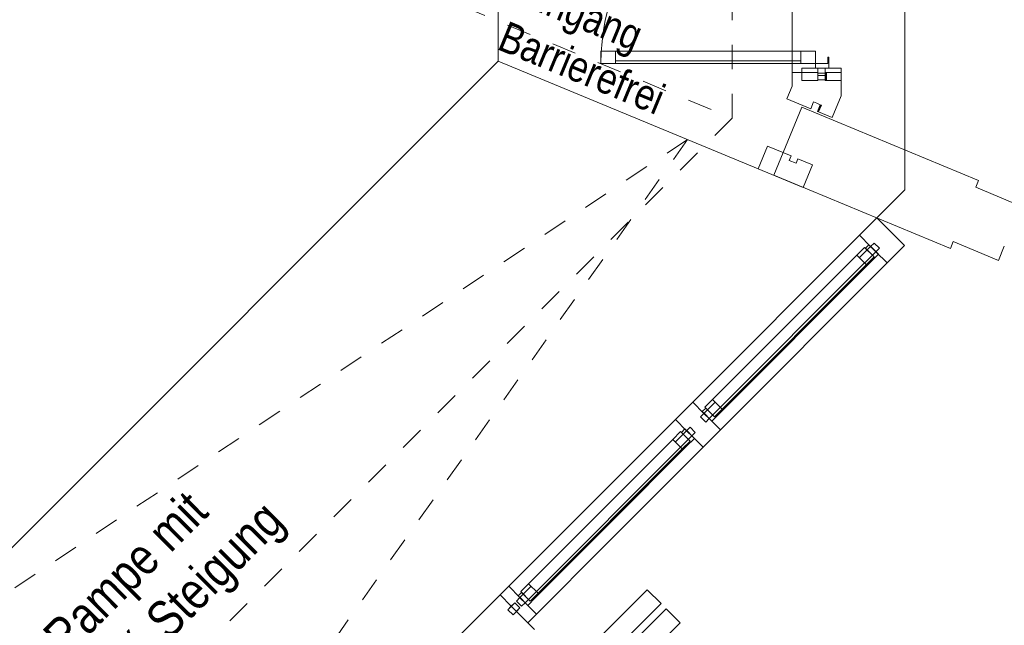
# Model space of a CAD drawing. Header units: metres. Extents: x -80 to 1923, y -189 to 69.
# Tile 171 of 256: x 961.48 to 965.5, y 26.17 to 28.64. Entities that reach past the tile are written whole.
import ezdxf

# ---------------------------------------------------------------- set-up
doc = ezdxf.new("R2010")
doc.units = ezdxf.units.M
doc.header["$MEASUREMENT"] = 0
doc.linetypes.add('Strichlinie_ eng', pattern=[0.115, 0.075, -0.04])
doc.linetypes.add('Wipeout_Contour', pattern=[1, 0, -1])
for name, color, linetype in [('00 Linien_Kreise_Splines', 7, 'Continuous'), ('00 Überdachte Pausenhalle', 7, 'Continuous'), ('10 Fassade', 7, 'Continuous'), ('10 Stütze Holz', 7, 'Continuous'), ('10 Wand außen', 7, 'Continuous'), ('30 Dach', 7, 'Continuous'), ('50 Möblierung', 7, 'Continuous'), ('90 Allgemein Dokumentation', 7, 'Continuous'), ('Abbruch_00 Linien_Kreise_Splines', 7, 'Continuous'), ('Neubau_00 Überdachte Pausenhalle', 7, 'Continuous'), ('Neubau_40 Rampe', 7, 'Continuous')]:
    doc.layers.add(name, color=color, linetype=linetype)
doc.styles.add('ERSTELLTER_STIL_2', font='ARIALN.TTF')
doc.linetypes.add('Abbruch 1', pattern='A,0,[1,995_ARC_250 PAU_GR+SC_2607011.Shx,S=0.001984,R=0,X=0,Y=0],-0.25,0', length=0.25)

# ---------------------------------------------------------------- blocks, each defined once
blk = doc.blocks.new('Mobiltrennwand 27[58]_1', base_point=(963.6246, 25.9008))
at = {"layer": '50 Möblierung', "color": 8, "linetype": 'Continuous', "lineweight": 18, "flags": 128}
for points in [[(963.264, 25.427), (964.0984, 26.2614), (964.0418, 26.318), (963.2074, 25.4836)], [(963.3418, 25.3492), (964.1762, 26.1836), (964.1196, 26.2402), (963.2852, 25.4058)]]:
    blk.add_lwpolyline(points, close=True, dxfattribs=at)

msp = doc.modelspace()

# ---------------------------------------------------------------- hatches: boundary and pattern name
at = {"layer": '10 Fassade', "linetype": 'Continuous', "lineweight": 0, "true_color": 0x000000}
for points in [[(964.7736, 28.3984), (964.7736, 28.4284), (964.7686, 28.4284), (964.7686, 28.3984)], [(964.7736, 28.3984), (964.7736, 28.4284), (964.7686, 28.4284), (964.7686, 28.3984)], [(964.7529, 28.2945), (964.7483, 28.2964), (964.7368, 28.2687), (964.7415, 28.2668)], [(964.7529, 28.2945), (964.7483, 28.2964), (964.7368, 28.2687), (964.7415, 28.2668)]]:
    msp.add_hatch(color=18, dxfattribs=at).paths.add_polyline_path(points)

# ---------------------------------------------------------------- linework, layer by layer
at = {"layer": '00 Linien_Kreise_Splines', "color": 7, "linetype": 'Continuous', "lineweight": 9}
msp.add_line((963.4336, 28.4748), (963.4336, 32.399), dxfattribs=at)
at = {"layer": '10 Fassade', "color": 7, "linetype": 'Continuous', "lineweight": 13}
for p, q in [((964.7386, 28.4284), (964.6336, 28.4284)), ((964.7386, 28.4284), (964.6336, 28.4284)), ((964.7386, 28.4452), (964.7386, 28.4284)), ((964.7386, 28.4452), (964.7386, 28.4284)), ((964.7386, 28.4284), (964.7386, 28.4252)), ((964.7386, 28.4284), (964.7386, 28.4252)), ((964.7386, 28.4252), (964.7386, 28.4152)), ((964.7686, 28.4252), (964.7386, 28.4252)), ((964.7386, 28.4252), (964.7386, 28.4152)), ((964.7686, 28.4252), (964.7386, 28.4252)), ((964.7686, 28.4452), (964.7686, 28.4284)), ((964.8336, 28.4452), (964.7686, 28.4452)), ((964.7686, 28.4452), (964.7686, 28.4284)), ((964.8336, 28.4452), (964.7686, 28.4452)), ((964.7686, 28.4284), (964.7686, 28.4252)), ((964.7686, 28.4284), (964.7686, 28.4252)), ((964.7686, 28.4252), (964.7686, 28.4152)), ((964.7686, 28.4252), (964.7686, 28.4152)), ((964.7736, 28.4284), (964.7736, 28.3984)), ((964.7736, 28.4284), (964.7736, 28.3984)), ((964.8336, 28.4452), (964.8336, 28.4284)), ((964.8336, 28.4452), (964.8336, 28.4284)), ((964.8336, 28.4284), (964.8336, 28.3952)), ((964.8336, 28.4284), (964.8336, 28.3952)), ((964.7386, 28.3952), (964.6736, 28.3952)), ((964.7386, 28.3952), (964.6736, 28.3952)), ((964.7386, 28.4152), (964.7386, 28.3984)), ((964.7686, 28.4152), (964.7386, 28.4152)), ((964.7386, 28.4152), (964.7386, 28.3984)), ((964.7686, 28.4152), (964.7386, 28.4152)), ((964.7386, 28.3984), (964.7386, 28.3952)), ((964.7386, 28.3984), (964.7386, 28.3952)), ((964.7686, 28.4152), (964.7686, 28.3984)), ((964.7686, 28.4152), (964.7686, 28.3984)), ((964.7736, 28.3984), (964.7686, 28.3984)), ((964.7686, 28.3984), (964.7686, 28.3952)), ((964.7736, 28.3984), (964.7686, 28.3984)), ((964.7686, 28.3984), (964.7686, 28.3952)), ((964.8336, 28.3952), (964.7686, 28.3952)), ((964.8336, 28.3952), (964.7686, 28.3952)), ((964.6121, 28.3204), (964.7091, 28.2802)), ((964.6121, 28.3204), (964.7091, 28.2802)), ((964.7206, 28.3079), (964.7091, 28.2802)), ((964.7206, 28.3079), (964.7091, 28.2802)), ((964.7483, 28.2964), (964.7368, 28.2687)), ((964.7483, 28.2964), (964.7368, 28.2687)), ((964.7529, 28.2945), (964.7415, 28.2668)), ((964.7529, 28.2945), (964.7415, 28.2668)), ((964.7483, 28.2964), (964.7529, 28.2945)), ((964.7483, 28.2964), (964.7529, 28.2945)), ((964.5324, 28.1279), (964.4941, 28.0355)), ((964.5324, 28.1279), (964.4941, 28.0355)), ((964.5324, 28.1279), (964.6294, 28.0877)), ((964.5324, 28.1279), (964.6294, 28.0877)), ((964.6294, 28.0877), (964.6217, 28.0692)), ((964.6294, 28.0877), (964.6217, 28.0692)), ((964.6217, 28.0692), (964.6495, 28.0577)), ((964.6217, 28.0692), (964.6495, 28.0577)), ((964.6571, 28.0762), (964.6495, 28.0577)), ((964.6571, 28.0762), (964.6495, 28.0577)), ((964.6571, 28.0762), (964.7172, 28.0514)), ((964.6571, 28.0762), (964.7172, 28.0514)), ((964.4941, 28.0355), (964.6789, 27.959)), ((964.4941, 28.0355), (964.6789, 27.959)), ((964.7172, 28.0514), (964.6789, 27.959)), ((964.7172, 28.0514), (964.6789, 27.959)), ((963.4408, 26.2968), (963.2287, 26.0847)), ((963.4408, 26.2968), (963.2287, 26.0847)), ((963.554, 26.1837), (963.5823, 26.1554)), ((963.554, 26.1837), (963.5823, 26.1554))]:
    msp.add_line(p, q, dxfattribs=at)
at = {"layer": '10 Fassade', "color": 7, "linetype": 'Continuous', "lineweight": 13, "flags": 128}
msp.add_lwpolyline([(964.7836, 28.4452), (964.7836, 28.4902), (964.7786, 28.4902), (964.7786, 28.4652), (964.7286, 28.4652), (964.7286, 28.4452)], close=True, dxfattribs=at)
msp.add_lwpolyline([(964.7836, 28.4452), (964.7836, 28.4902), (964.7786, 28.4902), (964.7786, 28.4652), (964.7286, 28.4652), (964.7286, 28.4452)], close=True, dxfattribs=at)
for points in [[(964.6336, 28.4284), (964.6336, 28.3722), (964.6121, 28.3204)], [(964.6336, 28.4284), (964.6336, 28.3722), (964.6121, 28.3204)], [(964.8336, 28.4284), (964.7736, 28.4284), (964.7686, 28.4284)], [(964.8336, 28.4284), (964.7736, 28.4284), (964.7686, 28.4284)], [(964.7686, 28.3984), (964.7536, 28.3984), (964.7386, 28.3984)], [(964.7686, 28.3984), (964.7536, 28.3984), (964.7386, 28.3984)], [(964.8336, 28.3952), (964.8336, 28.3324), (964.7969, 28.2438)], [(964.8336, 28.3952), (964.8336, 28.3324), (964.7969, 28.2438)], [(964.7206, 28.3079), (964.7345, 28.3022), (964.7483, 28.2964)], [(964.7206, 28.3079), (964.7345, 28.3022), (964.7483, 28.2964)], [(964.7368, 28.2687), (964.7415, 28.2668), (964.7969, 28.2438)], [(964.7368, 28.2687), (964.7415, 28.2668), (964.7969, 28.2438)]]:
    msp.add_lwpolyline(points, dxfattribs=at)
at = {"layer": '10 Stütze Holz', "color": 7, "linetype": 'Continuous', "lineweight": 13, "flags": 128}
for points in [[(965.5436, 27.8254), (965.5675, 27.8831), (965.3827, 27.9597)], [(965.2909, 27.7379), (965.4757, 27.6614), (965.4996, 27.7191)]]:
    msp.add_lwpolyline(points, dxfattribs=at)
at = {"layer": '10 Wand außen', "color": 7, "linetype": 'Continuous', "lineweight": 9, "flags": 128}
for points in [[(964.6736, 28.2859), (964.5588, 28.0087)], [(965.3942, 27.9874), (964.6736, 28.2859)], [(965.3827, 27.9597), (965.3942, 27.9874)], [(965.2794, 27.7102), (965.2909, 27.7379)]]:
    msp.add_lwpolyline(points, dxfattribs=at)
at = {"layer": '90 Allgemein Dokumentation', "color": 7, "linetype": 'Continuous', "lineweight": 9}
msp.add_line((963.4336, 28.4748), (960.9359, 25.9771), dxfattribs=at)
at = {"layer": 'Abbruch_00 Linien_Kreise_Splines', "color": 40, "linetype": 'Abbruch 1', "lineweight": 9, "true_color": 0xe6c200}
for p, q in [((965.0936, 27.9495), (965.0936, 32.9243)), ((964.5588, 28.0087), (964.6736, 28.2859)), ((964.9788, 27.8347), (965.0936, 27.9495))]:
    msp.add_line(p, q, dxfattribs=at)

# ---------------------------------------------------------------- texts
at = {"layer": 'Neubau_40 Rampe', "color": 7, "linetype": 'Continuous', "lineweight": 9, "insert": (961.5643, 26.1453), "char_height": 0.15, "attachment_point": 1, "rotation": 45, "line_spacing_factor": 0.986675, "style": 'ERSTELLTER_STIL_2'}
msp.add_mtext('\\A1;{\\pql;\\fArial Narrow|b0|i0|c0|p0;\\W1.000000;Rampe mit \\P\\pql;\\fArial Narrow|b0|i0|c0|p0;\\W1.000000;6 % Steigung}', dxfattribs=at)

# ---------------------------------------------------------------- wipeouts: each hides what was drawn before it
at = {"color": 254, "linetype": 'Wipeout_Contour', "lineweight": 0, "ltscale": 3858.846314}
msp.add_wipeout([(964.6686, 28.5152), (963.9128, 28.5152), (963.9128, 28.4652), (964.6686, 28.4652)], dxfattribs=at).dxf.layer = '10 Fassade'
at = {"color": 254, "linetype": 'Wipeout_Contour', "lineweight": 0, "ltscale": 3859.920163}
msp.add_wipeout([(964.2734, 27.0375), (964.954, 27.7181), (964.9081, 27.764), (964.2275, 27.0834)], dxfattribs=at).dxf.layer = '10 Fassade'
at = {"color": 254, "linetype": 'Wipeout_Contour', "lineweight": 0, "ltscale": 3857.412198}
msp.add_wipeout([(963.8046, 26.5687), (964.2027, 26.9668), (964.1568, 27.0127), (963.7587, 26.6146)], dxfattribs=at).dxf.layer = '10 Fassade'

# ---------------------------------------------------------------- next in the draw order: linework, layer by layer
at = {"layer": '10 Fassade', "color": 7, "linetype": 'Continuous', "lineweight": 13}
for p, q in [((964.6686, 28.5152), (963.9128, 28.5152)), ((964.6686, 28.4752), (963.9128, 28.4752)), ((964.6686, 28.4652), (963.9128, 28.4652)), ((964.6736, 28.4452), (964.6736, 28.3952)), ((964.7386, 28.4452), (964.6736, 28.4452))]:
    msp.add_line(p, q, dxfattribs=at)
at = {"layer": '10 Fassade', "color": 7, "linetype": 'Continuous', "lineweight": 9}
for p, q in [((964.9788, 27.8347), (964.9081, 27.764)), ((964.2275, 27.0834), (964.1568, 27.0127))]:
    msp.add_line(p, q, dxfattribs=at)
at = {"layer": '10 Fassade', "color": 7, "linetype": 'Continuous', "lineweight": 13, "flags": 128}
for points in [[(963.9128, 28.5152), (963.8528, 28.5152), (963.8528, 28.4652), (963.9128, 28.4652)], [(964.6686, 28.5152), (963.9128, 28.5152), (963.9128, 28.4652), (964.6686, 28.4652)], [(964.7286, 28.5152), (964.6686, 28.5152), (964.6686, 28.4652), (964.7286, 28.4652)]]:
    msp.add_lwpolyline(points, close=True, dxfattribs=at)
at = {"layer": '10 Fassade', "color": 7, "linetype": 'Continuous', "lineweight": 9}
msp.add_arc((964.7286, 28.4652), 0.8758, 90, 180, dxfattribs=at)

# ---------------------------------------------------------------- next in the draw order: wipeouts: each hides what was drawn before it
at = {"color": 254, "linetype": 'Wipeout_Contour', "lineweight": 0, "ltscale": 3860.050682}
msp.add_wipeout([(964.2734, 27.0375), (964.2947, 27.0163), (964.9752, 27.6969), (964.954, 27.7181)], dxfattribs=at).dxf.layer = '10 Fassade'
at = {"color": 254, "linetype": 'Wipeout_Contour', "lineweight": 0, "ltscale": 3857.542817}
msp.add_wipeout([(963.8046, 26.5687), (963.8259, 26.5475), (964.224, 26.9456), (964.2027, 26.9668)], dxfattribs=at).dxf.layer = '10 Fassade'

# ---------------------------------------------------------------- next in the draw order: wipeouts: each hides what was drawn before it
at = {"color": 254, "linetype": 'Wipeout_Contour', "lineweight": 0, "ltscale": 3858.846314}
msp.add_wipeout([(964.6686, 28.5152), (963.9128, 28.5152), (963.9128, 28.4652), (964.6686, 28.4652)], dxfattribs=at).dxf.layer = '10 Fassade'
at = {"color": 254, "linetype": 'Wipeout_Contour', "lineweight": 0, "ltscale": 3860.181136}
msp.add_wipeout([(964.9752, 27.6969), (964.2947, 27.0163), (964.3406, 26.9703), (965.0212, 27.6509)], dxfattribs=at).dxf.layer = '10 Fassade'
at = {"color": 254, "linetype": 'Wipeout_Contour', "lineweight": 0, "ltscale": 3857.67334}
msp.add_wipeout([(964.224, 26.9456), (963.8259, 26.5475), (963.8718, 26.5015), (964.2699, 26.8996)], dxfattribs=at).dxf.layer = '10 Fassade'
at = {"color": 254, "linetype": 'Wipeout_Contour', "lineweight": 0, "ltscale": 3856.01389}
msp.add_wipeout([(963.5222, 26.2862), (963.8046, 26.5687), (963.7587, 26.6146), (963.4762, 26.3321)], dxfattribs=at).dxf.layer = '10 Fassade'

# ---------------------------------------------------------------- next in the draw order: linework, layer by layer
at = {"layer": '00 Linien_Kreise_Splines', "color": 7, "linetype": 'Continuous', "lineweight": 9}
for p, q in [((964.6331, 32.4505), (964.6331, 28.4287)), ((964.4941, 28.0355), (963.4336, 28.4748))]:
    msp.add_line(p, q, dxfattribs=at)
at = {"layer": '10 Fassade', "color": 7, "linetype": 'Continuous', "lineweight": 13}
for p, q in [((964.6686, 28.5152), (963.9128, 28.5152)), ((964.6686, 28.4752), (963.9128, 28.4752)), ((964.6686, 28.4652), (963.9128, 28.4652)), ((964.6736, 28.4452), (964.6736, 28.3952)), ((964.7386, 28.4452), (964.6736, 28.4452)), ((963.4762, 26.3321), (963.4408, 26.2968))]:
    msp.add_line(p, q, dxfattribs=at)
at = {"layer": '10 Fassade', "color": 7, "linetype": 'Continuous', "lineweight": 9}
for p, q in [((965.0919, 27.7216), (965.0212, 27.6509)), ((964.3406, 26.9703), (964.2699, 26.8996))]:
    msp.add_line(p, q, dxfattribs=at)
at = {"layer": '10 Fassade', "color": 7, "linetype": 'Continuous', "lineweight": 13, "flags": 128}
for points in [[(963.9128, 28.5152), (963.8528, 28.5152), (963.8528, 28.4652), (963.9128, 28.4652)], [(964.6686, 28.5152), (963.9128, 28.5152), (963.9128, 28.4652), (964.6686, 28.4652)], [(964.7286, 28.5152), (964.6686, 28.5152), (964.6686, 28.4652), (964.7286, 28.4652)]]:
    msp.add_lwpolyline(points, close=True, dxfattribs=at)
at = {"layer": '10 Fassade', "color": 7, "linetype": 'Continuous', "lineweight": 9, "flags": 128}
for points in [[(964.2275, 27.0834), (964.9081, 27.764)], [(964.3406, 26.9703), (965.0212, 27.6509)]]:
    msp.add_lwpolyline(points, dxfattribs=at)
at = {"layer": '10 Fassade', "color": 7, "linetype": 'Continuous', "lineweight": 9}
msp.add_arc((964.7286, 28.4652), 0.8758, 90, 180, dxfattribs=at)
at = {"layer": '30 Dach', "color": 7, "linetype": 'Strichlinie_ eng', "lineweight": 9}
msp.add_line((964.3889, 28.2414), (964.3889, 32.6324), dxfattribs=at)
msp.add_lwpolyline([(961.4386, 29.4635), (964.3889, 28.2415)], dxfattribs=at)

# ---------------------------------------------------------------- next in the draw order: texts
at = {"layer": 'Neubau_00 Überdachte Pausenhalle', "color": 7, "linetype": 'Continuous', "lineweight": 9, "insert": (963.5503, 28.8298), "char_height": 0.125, "attachment_point": 1, "rotation": 337.5, "line_spacing_factor": 0.984149, "style": 'ERSTELLTER_STIL_2'}
msp.add_mtext('\\A1;{\\pql;\\fArial Narrow|b0|i0|c0|p0;\\W1.000000;Eingang \\P\\pql;\\fArial Narrow|b0|i0|c0|p0;\\W1.000000;Barrierefrei}', dxfattribs=at)

# ---------------------------------------------------------------- next in the draw order: wipeouts: each hides what was drawn before it
at = {"color": 254, "linetype": 'Wipeout_Contour', "lineweight": 0, "ltscale": 3861.470504}
msp.add_wipeout([(964.9682, 27.7322), (964.954, 27.7181), (964.971, 27.7011), (964.9851, 27.7152)], dxfattribs=at).dxf.layer = '10 Fassade'
at = {"color": 254, "linetype": 'Wipeout_Contour', "lineweight": 0, "ltscale": 3858.613886}
msp.add_wipeout([(964.2593, 27.0233), (964.2763, 27.0064), (964.2904, 27.0205), (964.2734, 27.0375)], dxfattribs=at).dxf.layer = '10 Fassade'
at = {"color": 254, "linetype": 'Wipeout_Contour', "lineweight": 0, "ltscale": 3858.381369}
msp.add_wipeout([(964.2169, 26.9809), (964.2027, 26.9668), (964.2197, 26.9498), (964.2339, 26.9639)], dxfattribs=at).dxf.layer = '10 Fassade'
at = {"color": 254, "linetype": 'Wipeout_Contour', "lineweight": 0, "ltscale": 3856.144569}
msp.add_wipeout([(963.5222, 26.2862), (963.5434, 26.265), (963.8259, 26.5475), (963.8046, 26.5687)], dxfattribs=at).dxf.layer = '10 Fassade'

# ---------------------------------------------------------------- next in the draw order: wipeouts: each hides what was drawn before it
at = {"color": 254, "linetype": 'Wipeout_Contour', "lineweight": 0, "ltscale": 3861.511786}
msp.add_wipeout([(964.971, 27.7011), (964.9752, 27.6969), (964.9894, 27.711), (964.9851, 27.7152)], dxfattribs=at).dxf.layer = '10 Fassade'
at = {"color": 254, "linetype": 'Wipeout_Contour', "lineweight": 0, "ltscale": 3858.655199}
msp.add_wipeout([(964.2763, 27.0064), (964.2805, 27.0021), (964.2947, 27.0163), (964.2904, 27.0205)], dxfattribs=at).dxf.layer = '10 Fassade'
at = {"color": 254, "linetype": 'Wipeout_Contour', "lineweight": 0, "ltscale": 3858.422684}
msp.add_wipeout([(964.2197, 26.9498), (964.224, 26.9456), (964.2381, 26.9597), (964.2339, 26.9639)], dxfattribs=at).dxf.layer = '10 Fassade'
at = {"color": 254, "linetype": 'Wipeout_Contour', "lineweight": 0, "ltscale": 3856.275127}
msp.add_wipeout([(963.8259, 26.5475), (963.5434, 26.265), (963.5893, 26.219), (963.8718, 26.5015)], dxfattribs=at).dxf.layer = '10 Fassade'

# ---------------------------------------------------------------- next in the draw order: linework, layer by layer
at = {"layer": '10 Fassade', "color": 7, "linetype": 'Continuous', "lineweight": 9}
for p, q in [((964.9788, 27.8347), (965.0919, 27.7216)), ((964.9081, 27.764), (964.954, 27.7181)), ((964.9682, 27.7322), (964.954, 27.7181)), ((964.9682, 27.7322), (964.9894, 27.711)), ((964.9894, 27.711), (964.9752, 27.6969)), ((964.9752, 27.6969), (965.0212, 27.6509)), ((964.2275, 27.0834), (964.2734, 27.0375)), ((964.1568, 27.0127), (964.2027, 26.9668)), ((964.2734, 27.0375), (964.2593, 27.0233)), ((964.2593, 27.0233), (964.2805, 27.0021)), ((964.2947, 27.0163), (964.2805, 27.0021)), ((964.2947, 27.0163), (964.3406, 26.9703)), ((964.2169, 26.9809), (964.2027, 26.9668)), ((964.2169, 26.9809), (964.2381, 26.9597)), ((964.2381, 26.9597), (964.224, 26.9456)), ((964.224, 26.9456), (964.2699, 26.8996))]:
    msp.add_line(p, q, dxfattribs=at)
at = {"layer": '10 Fassade', "color": 7, "linetype": 'Continuous', "lineweight": 13}
msp.add_line((963.5893, 26.219), (963.554, 26.1837), dxfattribs=at)
at = {"layer": '10 Fassade', "color": 7, "linetype": 'Continuous', "lineweight": 9, "flags": 128}
for points in [[(964.954, 27.7181), (964.2734, 27.0375)], [(964.9752, 27.6969), (964.2947, 27.0163)], [(964.954, 27.7181), (964.9752, 27.6969)], [(963.4762, 26.3321), (963.7587, 26.6146), (964.1568, 27.0127)], [(964.2947, 27.0163), (964.2734, 27.0375)], [(964.2027, 26.9668), (964.224, 26.9456)], [(963.5893, 26.219), (963.8718, 26.5015), (964.2699, 26.8996)]]:
    msp.add_lwpolyline(points, dxfattribs=at)

# ---------------------------------------------------------------- next in the draw order: wipeouts: each hides what was drawn before it
at = {"color": 254, "linetype": 'Wipeout_Contour', "lineweight": 0, "ltscale": 3855.526795}
msp.add_wipeout([(963.508, 26.272), (963.525, 26.2551), (963.5391, 26.2692), (963.5222, 26.2862)], dxfattribs=at).dxf.layer = '10 Fassade'

# ---------------------------------------------------------------- next in the draw order: wipeouts: each hides what was drawn before it
at = {"color": 254, "linetype": 'Wipeout_Contour', "lineweight": 0, "ltscale": 3860.043724}
msp.add_wipeout([(964.9364, 27.6438), (964.8975, 27.6827), (964.3088, 27.0941), (964.3477, 27.0552)], dxfattribs=at).dxf.layer = '10 Fassade'
at = {"color": 254, "linetype": 'Wipeout_Contour', "lineweight": 0, "ltscale": 3855.56814}
msp.add_wipeout([(963.525, 26.2551), (963.5292, 26.2508), (963.5434, 26.265), (963.5391, 26.2692)], dxfattribs=at).dxf.layer = '10 Fassade'

# ---------------------------------------------------------------- next in the draw order: linework, layer by layer
at = {"layer": '10 Fassade', "color": 7, "linetype": 'Continuous', "lineweight": 13}
for p, q in [((963.4762, 26.3321), (963.5222, 26.2862)), ((963.5434, 26.265), (963.5893, 26.219))]:
    msp.add_line(p, q, dxfattribs=at)
at = {"layer": '10 Fassade', "color": 7, "linetype": 'Continuous', "lineweight": 9, "flags": 128}
for points in [[(964.2027, 26.9668), (963.8046, 26.5687), (963.5222, 26.2862)], [(964.224, 26.9456), (963.8259, 26.5475), (963.5434, 26.265)]]:
    msp.add_lwpolyline(points, dxfattribs=at)

# ---------------------------------------------------------------- next in the draw order: wipeouts: each hides what was drawn before it
at = {"color": 254, "linetype": 'Wipeout_Contour', "lineweight": 0, "ltscale": 3860.126215}
msp.add_wipeout([(964.3371, 27.0375), (964.954, 27.6544), (964.9505, 27.658), (964.3336, 27.041)], dxfattribs=at).dxf.layer = '10 Fassade'
at = {"color": 254, "linetype": 'Wipeout_Contour', "lineweight": 0, "ltscale": 3855.418879}
msp.add_wipeout([(963.4727, 26.2367), (963.4939, 26.2155), (963.5222, 26.2438), (963.5009, 26.265)], dxfattribs=at).dxf.layer = '10 Fassade'

# ---------------------------------------------------------------- next in the draw order: linework, layer by layer
at = {"layer": '10 Fassade', "color": 7, "linetype": 'Continuous', "lineweight": 13}
for p, q in [((964.8975, 27.6827), (964.3088, 27.0941)), ((964.9293, 27.6509), (964.3406, 27.0622)), ((964.3477, 27.0552), (964.9364, 27.6438)), ((963.4408, 26.2968), (963.4868, 26.2508)), ((963.4868, 26.2508), (963.4727, 26.2367)), ((963.5009, 26.265), (963.4868, 26.2508)), ((963.5009, 26.265), (963.5222, 26.2438)), ((963.5222, 26.2862), (963.508, 26.272)), ((963.508, 26.272), (963.5292, 26.2508)), ((963.5434, 26.265), (963.5292, 26.2508)), ((963.4727, 26.2367), (963.4939, 26.2155)), ((963.508, 26.2296), (963.4939, 26.2155)), ((963.5222, 26.2438), (963.508, 26.2296)), ((963.508, 26.2296), (963.554, 26.1837))]:
    msp.add_line(p, q, dxfattribs=at)
at = {"layer": '10 Fassade', "color": 7, "linetype": 'Continuous', "lineweight": 13, "flags": 128}
for points in [[(964.9293, 27.7145), (964.8975, 27.6827), (964.9364, 27.6438), (964.9682, 27.6756)], [(964.947, 27.7251), (964.9328, 27.711), (964.9682, 27.6756), (964.9505, 27.658), (964.954, 27.6544), (964.9859, 27.6863)], [(964.3371, 27.0375), (964.954, 27.6544), (964.9505, 27.658), (964.3336, 27.041)], [(964.3159, 27.0233), (964.3477, 27.0552), (964.3088, 27.0941), (964.277, 27.0622)], [(964.3053, 27.0057), (964.3371, 27.0375), (964.3336, 27.041), (964.3159, 27.0233), (964.2805, 27.0587), (964.2664, 27.0446)]]:
    msp.add_lwpolyline(points, close=True, dxfattribs=at)
at = {"layer": '10 Fassade', "color": 7, "linetype": 'Continuous', "lineweight": 9, "flags": 128}
msp.add_lwpolyline([(963.5222, 26.2438), (963.5009, 26.265), (963.4727, 26.2367), (963.4939, 26.2155)], close=True, dxfattribs=at)
for points in [[(963.508, 26.2296), (963.4868, 26.2508)], [(963.5434, 26.265), (963.5222, 26.2862)]]:
    msp.add_lwpolyline(points, dxfattribs=at)

# ---------------------------------------------------------------- next in the draw order: wipeouts: each hides what was drawn before it
at = {"color": 254, "linetype": 'Wipeout_Contour', "lineweight": 0, "ltscale": 3859.920163}
msp.add_wipeout([(964.2734, 27.0375), (964.954, 27.7181), (964.9081, 27.764), (964.2275, 27.0834)], dxfattribs=at).dxf.layer = '10 Fassade'
at = {"color": 254, "linetype": 'Wipeout_Contour', "lineweight": 0, "ltscale": 3856.955612}
msp.add_wipeout([(964.1851, 26.8925), (964.1462, 26.9314), (963.5575, 26.3428), (963.5964, 26.3039)], dxfattribs=at).dxf.layer = '10 Fassade'

# ---------------------------------------------------------------- next in the draw order: linework, layer by layer
at = {"layer": '10 Fassade', "color": 7, "linetype": 'Continuous', "lineweight": 13}
msp.add_line((964.9788, 27.8347), (964.9081, 27.764), dxfattribs=at)

# ---------------------------------------------------------------- next in the draw order: wipeouts: each hides what was drawn before it
at = {"color": 254, "linetype": 'Wipeout_Contour', "lineweight": 0, "ltscale": 3860.050682}
msp.add_wipeout([(964.2734, 27.0375), (964.2947, 27.0163), (964.9752, 27.6969), (964.954, 27.7181)], dxfattribs=at).dxf.layer = '10 Fassade'
at = {"color": 254, "linetype": 'Wipeout_Contour', "lineweight": 0, "ltscale": 3857.038168}
msp.add_wipeout([(963.5858, 26.2862), (964.2027, 26.9031), (964.1992, 26.9067), (963.5823, 26.2897)], dxfattribs=at).dxf.layer = '10 Fassade'

# ---------------------------------------------------------------- next in the draw order: linework, layer by layer
at = {"layer": '10 Fassade', "color": 7, "linetype": 'Continuous', "lineweight": 13}
for p, q in [((964.1462, 26.9314), (963.5575, 26.3428)), ((964.178, 26.8996), (963.5893, 26.3109)), ((963.5964, 26.3039), (964.1851, 26.8925))]:
    msp.add_line(p, q, dxfattribs=at)
at = {"layer": '10 Fassade', "color": 7, "linetype": 'Continuous', "lineweight": 13, "flags": 128}
for points in [[(964.1957, 26.9738), (964.1815, 26.9597), (964.2169, 26.9243), (964.1992, 26.9067), (964.2027, 26.9031), (964.2346, 26.935)], [(964.178, 26.9632), (964.1462, 26.9314), (964.1851, 26.8925), (964.2169, 26.9243)], [(963.5858, 26.2862), (964.2027, 26.9031), (964.1992, 26.9067), (963.5823, 26.2897)], [(963.5646, 26.272), (963.5964, 26.3039), (963.5575, 26.3428), (963.5257, 26.3109)], [(963.554, 26.2544), (963.5858, 26.2862), (963.5823, 26.2897), (963.5646, 26.272), (963.5292, 26.3074), (963.5151, 26.2933)]]:
    msp.add_lwpolyline(points, close=True, dxfattribs=at)

# ---------------------------------------------------------------- next in the draw order: wipeouts: each hides what was drawn before it
at = {"color": 254, "linetype": 'Wipeout_Contour', "lineweight": 0, "ltscale": 3860.181136}
msp.add_wipeout([(964.9752, 27.6969), (964.2947, 27.0163), (964.3406, 26.9703), (965.0212, 27.6509)], dxfattribs=at).dxf.layer = '10 Fassade'

# ---------------------------------------------------------------- next in the draw order: linework, layer by layer
at = {"layer": '10 Fassade', "color": 7, "linetype": 'Continuous', "lineweight": 13}
msp.add_line((965.0919, 27.7216), (965.0212, 27.6509), dxfattribs=at)
at = {"layer": '10 Fassade', "color": 7, "linetype": 'Continuous', "lineweight": 13, "flags": 128}
for points in [[(964.2275, 27.0834), (964.9081, 27.764)], [(964.3406, 26.9703), (965.0212, 27.6509)]]:
    msp.add_lwpolyline(points, dxfattribs=at)

# ---------------------------------------------------------------- next in the draw order: wipeouts: each hides what was drawn before it
at = {"color": 254, "linetype": 'Wipeout_Contour', "lineweight": 0, "ltscale": 3861.470504}
msp.add_wipeout([(964.9682, 27.7322), (964.954, 27.7181), (964.971, 27.7011), (964.9851, 27.7152)], dxfattribs=at).dxf.layer = '10 Fassade'
at = {"color": 254, "linetype": 'Wipeout_Contour', "lineweight": 0, "ltscale": 3857.412198}
msp.add_wipeout([(963.8046, 26.5687), (964.2027, 26.9668), (964.1568, 27.0127), (963.7587, 26.6146)], dxfattribs=at).dxf.layer = '10 Fassade'
at = {"color": 254, "linetype": 'Wipeout_Contour', "lineweight": 0, "ltscale": 3858.613886}
msp.add_wipeout([(964.2593, 27.0233), (964.2763, 27.0064), (964.2904, 27.0205), (964.2734, 27.0375)], dxfattribs=at).dxf.layer = '10 Fassade'

# ---------------------------------------------------------------- next in the draw order: linework, layer by layer
at = {"layer": '10 Fassade', "color": 7, "linetype": 'Continuous', "lineweight": 13}
msp.add_line((964.2275, 27.0834), (964.1568, 27.0127), dxfattribs=at)

# ---------------------------------------------------------------- next in the draw order: wipeouts: each hides what was drawn before it
at = {"color": 254, "linetype": 'Wipeout_Contour', "lineweight": 0, "ltscale": 3861.511786}
msp.add_wipeout([(964.971, 27.7011), (964.9752, 27.6969), (964.9894, 27.711), (964.9851, 27.7152)], dxfattribs=at).dxf.layer = '10 Fassade'
at = {"color": 254, "linetype": 'Wipeout_Contour', "lineweight": 0, "ltscale": 3858.655199}
msp.add_wipeout([(964.2763, 27.0064), (964.2805, 27.0021), (964.2947, 27.0163), (964.2904, 27.0205)], dxfattribs=at).dxf.layer = '10 Fassade'
at = {"color": 254, "linetype": 'Wipeout_Contour', "lineweight": 0, "ltscale": 3857.542817}
msp.add_wipeout([(963.8046, 26.5687), (963.8259, 26.5475), (964.224, 26.9456), (964.2027, 26.9668)], dxfattribs=at).dxf.layer = '10 Fassade'

# ---------------------------------------------------------------- next in the draw order: linework, layer by layer
at = {"layer": '10 Fassade', "color": 7, "linetype": 'Continuous', "lineweight": 13}
for p, q in [((964.9788, 27.8347), (965.0919, 27.7216)), ((964.9081, 27.764), (964.954, 27.7181)), ((964.9682, 27.7322), (964.954, 27.7181)), ((964.9682, 27.7322), (964.9894, 27.711)), ((964.9894, 27.711), (964.9752, 27.6969)), ((964.9752, 27.6969), (965.0212, 27.6509)), ((964.2275, 27.0834), (964.2734, 27.0375)), ((964.2734, 27.0375), (964.2593, 27.0233)), ((964.2593, 27.0233), (964.2805, 27.0021)), ((964.2947, 27.0163), (964.2805, 27.0021)), ((964.2947, 27.0163), (964.3406, 26.9703))]:
    msp.add_line(p, q, dxfattribs=at)
at = {"layer": '10 Fassade', "color": 7, "linetype": 'Continuous', "lineweight": 13, "flags": 128}
for points in [[(964.954, 27.7181), (964.2734, 27.0375)], [(964.9752, 27.6969), (964.2947, 27.0163)], [(964.954, 27.7181), (964.9752, 27.6969)], [(964.2947, 27.0163), (964.2734, 27.0375)]]:
    msp.add_lwpolyline(points, dxfattribs=at)
at = {"layer": '10 Wand außen', "color": 7, "linetype": 'Continuous', "lineweight": 9, "flags": 128}
msp.add_lwpolyline([(964.5588, 28.0087), (965.2794, 27.7102)], dxfattribs=at)

# ---------------------------------------------------------------- next in the draw order: wipeouts: each hides what was drawn before it
at = {"color": 254, "linetype": 'Wipeout_Contour', "lineweight": 0, "ltscale": 3857.67334}
msp.add_wipeout([(964.224, 26.9456), (963.8259, 26.5475), (963.8718, 26.5015), (964.2699, 26.8996)], dxfattribs=at).dxf.layer = '10 Fassade'
at = {"color": 254, "linetype": 'Wipeout_Contour', "lineweight": 0, "ltscale": 3856.01389}
msp.add_wipeout([(963.5222, 26.2862), (963.8046, 26.5687), (963.7587, 26.6146), (963.4762, 26.3321)], dxfattribs=at).dxf.layer = '10 Fassade'

# ---------------------------------------------------------------- next in the draw order: linework, layer by layer
at = {"layer": '10 Fassade', "color": 7, "linetype": 'Continuous', "lineweight": 13}
for p, q in [((964.3406, 26.9703), (964.2699, 26.8996)), ((963.4762, 26.3321), (963.4408, 26.2968))]:
    msp.add_line(p, q, dxfattribs=at)

# ---------------------------------------------------------------- next in the draw order: wipeouts: each hides what was drawn before it
at = {"color": 254, "linetype": 'Wipeout_Contour', "lineweight": 0, "ltscale": 3860.043724}
msp.add_wipeout([(964.9364, 27.6438), (964.8975, 27.6827), (964.3088, 27.0941), (964.3477, 27.0552)], dxfattribs=at).dxf.layer = '10 Fassade'
at = {"color": 254, "linetype": 'Wipeout_Contour', "lineweight": 0, "ltscale": 3858.381369}
msp.add_wipeout([(964.2169, 26.9809), (964.2027, 26.9668), (964.2197, 26.9498), (964.2339, 26.9639)], dxfattribs=at).dxf.layer = '10 Fassade'
at = {"color": 254, "linetype": 'Wipeout_Contour', "lineweight": 0, "ltscale": 3856.144569}
msp.add_wipeout([(963.5222, 26.2862), (963.5434, 26.265), (963.8259, 26.5475), (963.8046, 26.5687)], dxfattribs=at).dxf.layer = '10 Fassade'

# ---------------------------------------------------------------- next in the draw order: wipeouts: each hides what was drawn before it
at = {"color": 254, "linetype": 'Wipeout_Contour', "lineweight": 0, "ltscale": 3860.126215}
msp.add_wipeout([(964.3371, 27.0375), (964.954, 27.6544), (964.9505, 27.658), (964.3336, 27.041)], dxfattribs=at).dxf.layer = '10 Fassade'
at = {"color": 254, "linetype": 'Wipeout_Contour', "lineweight": 0, "ltscale": 3858.422684}
msp.add_wipeout([(964.2197, 26.9498), (964.224, 26.9456), (964.2381, 26.9597), (964.2339, 26.9639)], dxfattribs=at).dxf.layer = '10 Fassade'
at = {"color": 254, "linetype": 'Wipeout_Contour', "lineweight": 0, "ltscale": 3856.275127}
msp.add_wipeout([(963.8259, 26.5475), (963.5434, 26.265), (963.5893, 26.219), (963.8718, 26.5015)], dxfattribs=at).dxf.layer = '10 Fassade'

# ---------------------------------------------------------------- next in the draw order: linework, layer by layer
at = {"layer": '10 Fassade', "color": 7, "linetype": 'Continuous', "lineweight": 13}
for p, q in [((964.8975, 27.6827), (964.3088, 27.0941)), ((964.9293, 27.6509), (964.3406, 27.0622)), ((964.3477, 27.0552), (964.9364, 27.6438)), ((964.1568, 27.0127), (964.2027, 26.9668)), ((964.2169, 26.9809), (964.2027, 26.9668)), ((964.2169, 26.9809), (964.2381, 26.9597)), ((964.2381, 26.9597), (964.224, 26.9456)), ((964.224, 26.9456), (964.2699, 26.8996)), ((963.5893, 26.219), (963.554, 26.1837))]:
    msp.add_line(p, q, dxfattribs=at)
at = {"layer": '10 Fassade', "color": 7, "linetype": 'Continuous', "lineweight": 13, "flags": 128}
for points in [[(964.9293, 27.7145), (964.8975, 27.6827), (964.9364, 27.6438), (964.9682, 27.6756)], [(964.947, 27.7251), (964.9328, 27.711), (964.9682, 27.6756), (964.9505, 27.658), (964.954, 27.6544), (964.9859, 27.6863)], [(964.3371, 27.0375), (964.954, 27.6544), (964.9505, 27.658), (964.3336, 27.041)], [(964.3159, 27.0233), (964.3477, 27.0552), (964.3088, 27.0941), (964.277, 27.0622)], [(964.3053, 27.0057), (964.3371, 27.0375), (964.3336, 27.041), (964.3159, 27.0233), (964.2805, 27.0587), (964.2664, 27.0446)]]:
    msp.add_lwpolyline(points, close=True, dxfattribs=at)
for points in [[(963.4762, 26.3321), (963.7587, 26.6146), (964.1568, 27.0127)], [(964.2027, 26.9668), (964.224, 26.9456)], [(963.5893, 26.219), (963.8718, 26.5015), (964.2699, 26.8996)]]:
    msp.add_lwpolyline(points, dxfattribs=at)

# ---------------------------------------------------------------- next in the draw order: wipeouts: each hides what was drawn before it
at = {"color": 254, "linetype": 'Wipeout_Contour', "lineweight": 0, "ltscale": 3855.526795}
msp.add_wipeout([(963.508, 26.272), (963.525, 26.2551), (963.5391, 26.2692), (963.5222, 26.2862)], dxfattribs=at).dxf.layer = '10 Fassade'

# ---------------------------------------------------------------- next in the draw order: wipeouts: each hides what was drawn before it
at = {"color": 254, "linetype": 'Wipeout_Contour', "lineweight": 0, "ltscale": 3855.56814}
msp.add_wipeout([(963.525, 26.2551), (963.5292, 26.2508), (963.5434, 26.265), (963.5391, 26.2692)], dxfattribs=at).dxf.layer = '10 Fassade'

# ---------------------------------------------------------------- next in the draw order: linework, layer by layer
at = {"layer": '10 Fassade', "color": 7, "linetype": 'Continuous', "lineweight": 13}
for p, q in [((963.4762, 26.3321), (963.5222, 26.2862)), ((963.5434, 26.265), (963.5893, 26.219))]:
    msp.add_line(p, q, dxfattribs=at)
at = {"layer": '10 Fassade', "color": 7, "linetype": 'Continuous', "lineweight": 13, "flags": 128}
for points in [[(964.2027, 26.9668), (963.8046, 26.5687), (963.5222, 26.2862)], [(964.224, 26.9456), (963.8259, 26.5475), (963.5434, 26.265)]]:
    msp.add_lwpolyline(points, dxfattribs=at)

# ---------------------------------------------------------------- next in the draw order: wipeouts: each hides what was drawn before it
at = {"color": 254, "linetype": 'Wipeout_Contour', "lineweight": 0, "ltscale": 3855.418879}
msp.add_wipeout([(963.4727, 26.2367), (963.4939, 26.2155), (963.5222, 26.2438), (963.5009, 26.265)], dxfattribs=at).dxf.layer = '10 Fassade'

# ---------------------------------------------------------------- next in the draw order: linework, layer by layer
at = {"layer": '10 Fassade', "color": 7, "linetype": 'Continuous', "lineweight": 13}
for p, q in [((963.4408, 26.2968), (963.4868, 26.2508)), ((963.4868, 26.2508), (963.4727, 26.2367)), ((963.5009, 26.265), (963.4868, 26.2508)), ((963.5009, 26.265), (963.5222, 26.2438)), ((963.5222, 26.2862), (963.508, 26.272)), ((963.508, 26.272), (963.5292, 26.2508)), ((963.5434, 26.265), (963.5292, 26.2508)), ((963.4727, 26.2367), (963.4939, 26.2155)), ((963.508, 26.2296), (963.4939, 26.2155)), ((963.5222, 26.2438), (963.508, 26.2296)), ((963.508, 26.2296), (963.554, 26.1837))]:
    msp.add_line(p, q, dxfattribs=at)
at = {"layer": '10 Fassade', "color": 7, "linetype": 'Continuous', "lineweight": 13, "flags": 128}
msp.add_lwpolyline([(963.5222, 26.2438), (963.5009, 26.265), (963.4727, 26.2367), (963.4939, 26.2155)], close=True, dxfattribs=at)
for points in [[(963.508, 26.2296), (963.4868, 26.2508)], [(963.5434, 26.265), (963.5222, 26.2862)]]:
    msp.add_lwpolyline(points, dxfattribs=at)

# ---------------------------------------------------------------- next in the draw order: wipeouts: each hides what was drawn before it
at = {"color": 254, "linetype": 'Wipeout_Contour', "lineweight": 0, "ltscale": 3856.955612}
msp.add_wipeout([(964.1851, 26.8925), (964.1462, 26.9314), (963.5575, 26.3428), (963.5964, 26.3039)], dxfattribs=at).dxf.layer = '10 Fassade'

# ---------------------------------------------------------------- next in the draw order: wipeouts: each hides what was drawn before it
at = {"color": 254, "linetype": 'Wipeout_Contour', "lineweight": 0, "ltscale": 3857.038168}
msp.add_wipeout([(963.5858, 26.2862), (964.2027, 26.9031), (964.1992, 26.9067), (963.5823, 26.2897)], dxfattribs=at).dxf.layer = '10 Fassade'

# ---------------------------------------------------------------- next in the draw order: linework, layer by layer
at = {"layer": '00 Überdachte Pausenhalle', "color": 7, "linetype": 'Strichlinie_ eng', "lineweight": 9}
for points in [[(964.2062, 28.1548), (960.9359, 25.9771)], [(964.2062, 28.1548), (961.5759, 24.4319)]]:
    msp.add_lwpolyline(points, dxfattribs=at)
at = {"layer": '10 Fassade', "color": 7, "linetype": 'Continuous', "lineweight": 13}
for p, q in [((964.1462, 26.9314), (963.5575, 26.3428)), ((964.178, 26.8996), (963.5893, 26.3109)), ((963.5964, 26.3039), (964.1851, 26.8925))]:
    msp.add_line(p, q, dxfattribs=at)
at = {"layer": '10 Fassade', "color": 7, "linetype": 'Continuous', "lineweight": 13, "flags": 128}
for points in [[(964.1957, 26.9738), (964.1815, 26.9597), (964.2169, 26.9243), (964.1992, 26.9067), (964.2027, 26.9031), (964.2346, 26.935)], [(964.178, 26.9632), (964.1462, 26.9314), (964.1851, 26.8925), (964.2169, 26.9243)], [(963.5858, 26.2862), (964.2027, 26.9031), (964.1992, 26.9067), (963.5823, 26.2897)], [(963.5646, 26.272), (963.5964, 26.3039), (963.5575, 26.3428), (963.5257, 26.3109)], [(963.554, 26.2544), (963.5858, 26.2862), (963.5823, 26.2897), (963.5646, 26.272), (963.5292, 26.3074), (963.5151, 26.2933)]]:
    msp.add_lwpolyline(points, close=True, dxfattribs=at)
at = {"layer": '30 Dach', "color": 7, "linetype": 'Strichlinie_ eng', "lineweight": 9}
msp.add_line((964.3889, 28.2414), (961.2841, 25.1366), dxfattribs=at)

# ---------------------------------------------------------------- next in the draw order: block references
at = {"layer": '50 Möblierung', "color": 8, "linetype": 'Continuous', "lineweight": 18}
msp.add_blockref('Mobiltrennwand 27[58]_1', (963.6246, 25.9008), dxfattribs=at)

doc.saveas('drawing.dxf')
